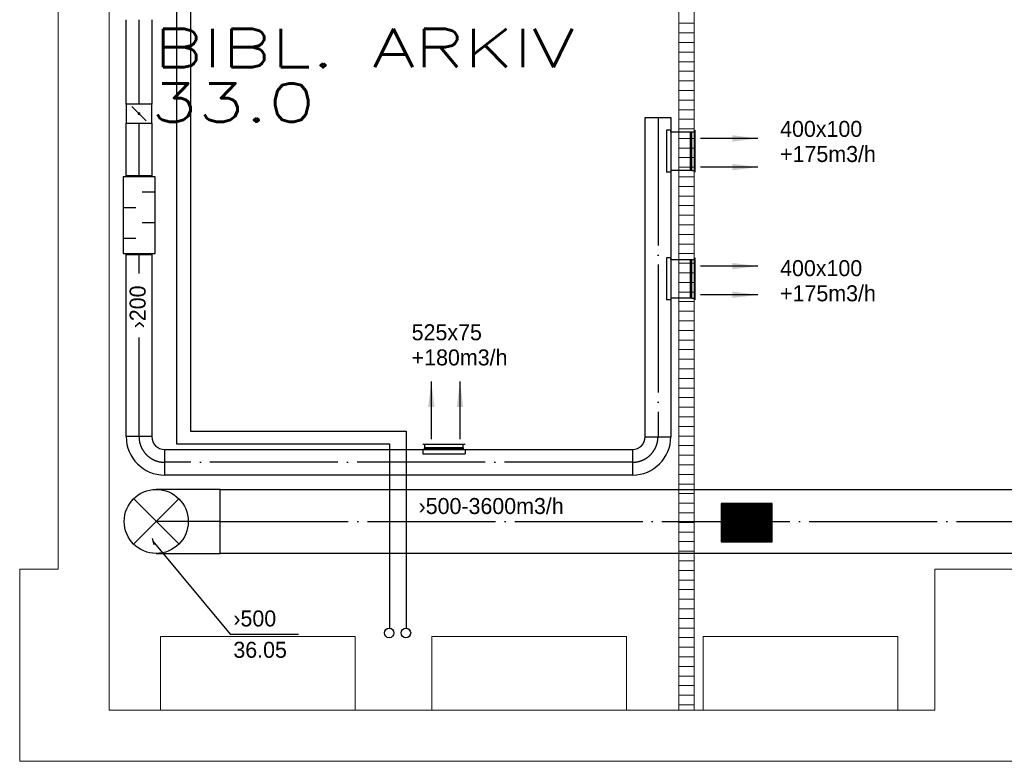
# Model space of a CAD drawing. Header units: millimetres. Extents: x 0 to 75740, y 0 to 52484.
# Tile 2 of 33: x 40855 to 48547, y 5784 to 11578. Entities that reach past the tile are written whole.
import ezdxf

# ---------------------------------------------------------------- set-up
doc = ezdxf.new("R2010")
doc.units = ezdxf.units.MM
doc.header["$LTSCALE"] = 50
doc.header["$MEASUREMENT"] = 0
doc.header["$PDMODE"] = 1
doc.linetypes.add('2V-CENT', pattern=[23, 20, -1.5, 0, -1.5])
doc.linetypes.add('V-V', pattern=[2, 1, 1])
doc.layers.get('0').update_dxf_attribs({"linetype": 'CONTINUOUS'})
for name, color, linetype in [('20600A200D001$0$832 Rominfo', 7, 'CONTINUOUS'), ('20600A200D001$0$A12-HEL4', 251, 'CONTINUOUS'), ('20600A200D001$0$A24-HEL2', 251, 'CONTINUOUS'), ('20600A200D001$0$A24-SKR1', 251, 'CONTINUOUS'), ('20600A200D001$0$A25-STI1', 251, 'CONTINUOUS'), ('V060-', 3, 'CONTINUOUS'), ('V061-', 1, 'CONTINUOUS'), ('V070-', 3, 'CONTINUOUS'), ('V071-', 1, 'CONTINUOUS'), ('V100-', 6, 'CONTINUOUS')]:
    doc.layers.add(name, color=color, linetype=linetype)
doc.styles.add('20600A200D001$0$Standard', font='simplex.shx')
doc.styles.add('FISO', font='fiso')
doc.styles.add('ISO', font='ISO')
doc.styles.add('SIMPLEX', font='SIMPLEX')

# ---------------------------------------------------------------- blocks, each defined once
blk = doc.blocks.new('TLC90', base_point=(0, 4))
at = {"color": 1}
for p, q in [((-0.346, 4.346), (0.346, 3.654)), ((-0.346, 3.654), (0.346, 4.346))]:
    blk.add_line(p, q, dxfattribs=at)
blk = doc.blocks.new('CBOJ90_UB', base_point=(86107.592, 31354.077))
at = {"color": 0, "linetype": 'ByBlock'}
blk.add_line((86106.592, 31354.077), (86107.592, 31354.077), dxfattribs=at)
blk = doc.blocks.new('C90', base_point=(16233, 22618))
at = {"color": 0, "linetype": 'ByBlock'}
blk.add_circle((16233, 22618), 0.5, dxfattribs=at)
blk = doc.blocks.new('KBOJ90_UB', base_point=(86107.592, 31354.077))
at = {"color": 0, "linetype": 'ByBlock'}
for p, q in [((86107.592, 31354.577), (86106.592, 31354.577)), ((86106.592, 31354.577), (86106.592, 31353.577)), ((86106.592, 31353.577), (86107.592, 31353.577))]:
    blk.add_line(p, q, dxfattribs=at)
blk.add_blockref('C90', (86107.592, 31354.077), dxfattribs=at)
blk = doc.blocks.new('3BOJ90_UB', base_point=(86107.592, 31354.077))
blk.add_point((86106.592, 31354.077))
at = {"color": 0, "linetype": 'ByBlock'}
blk.add_blockref('KBOJ90_UB', (86107.592, 31354.077), dxfattribs=at)
at = {"color": 1, "linetype": '2V-CENT'}
blk.add_blockref('CBOJ90_UB', (86107.592, 31354.077), dxfattribs=at)
at = {"style": 'ISO', "flags": 3}
blk.add_attdef('0', (86107.592, 31354.077), '', height=1, dxfattribs=at)
blk = doc.blocks.new('CBOJ90_PB', base_point=(86107, 31352))
at = {"color": 0, "linetype": 'ByBlock'}
blk.add_arc((86106, 31353), 1, 270, 360, dxfattribs=at)
blk = doc.blocks.new('KBOJ90_PB', base_point=(86107, 31352))
at = {"color": 0, "linetype": 'ByBlock'}
for p, q in [((86106.5, 31353), (86107.5, 31353)), ((86106, 31352.5), (86106, 31351.5))]:
    blk.add_line(p, q, dxfattribs=at)
for radius in [1.5, 0.5]:
    blk.add_arc((86106, 31353), radius, 270, 360, dxfattribs=at)
blk = doc.blocks.new('3BOJ90_PB', base_point=(86107, 31352))
for p in [(86107, 31353), (86106, 31352)]:
    blk.add_point(p)
at = {"color": 1, "linetype": '2V-CENT'}
blk.add_blockref('CBOJ90_PB', (86107, 31352), dxfattribs=at)
at = {"color": 0, "linetype": 'ByBlock'}
blk.add_blockref('KBOJ90_PB', (86107, 31352), dxfattribs=at)
at = {"style": 'ISO', "flags": 3}
blk.add_attdef('0', (86107, 31352), '', height=1, dxfattribs=at)
blk = doc.blocks.new('K1A', base_point=(16237, 22591.5))
at = {"color": 0, "linetype": 'ByBlock'}
blk.add_line((16237, 22592), (16237, 22591), dxfattribs=at)
blk = doc.blocks.new('21A', base_point=(16237, 22591.5))
blk.add_point((16237, 22591.5))
at = {"color": 0, "linetype": 'ByBlock'}
blk.add_blockref('K1A', (16237, 22591.5), dxfattribs=at)
at = {"style": 'SIMPLEX', "flags": 3}
blk.add_attdef('0', (16237, 22591.5), '', height=1, dxfattribs=at)
blk = doc.blocks.new('VAGG_P', base_point=(16250.5, 22586.5))
for p, q in [((16250, 22587.5), (16251, 22587.5)), ((16250, 22587.5), (16250, 22586.5)), ((16251, 22587.5), (16251, 22586.5))]:
    blk.add_line(p, q)
at = {"color": 6}
blk.add_line((16249.95, 22586.5), (16251.05, 22586.5), dxfattribs=at)
blk = doc.blocks.new('V420', base_point=(455, 404.5))
blk.add_line((455, 404.5), (464, 404.5))
blk.add_solid([(455, 404.5), (459, 405), (459, 404)])
blk = doc.blocks.new('V421', base_point=(455.5, 404.5))
at = {"rotation": 180}
blk.add_blockref('V420', (464.5, 404.5), dxfattribs=at)
blk = doc.blocks.new('C3A', base_point=(16246, 22590.5))
at = {"color": 0, "linetype": 'ByBlock'}
blk.add_line((16247, 22590.5), (16246, 22590.5), dxfattribs=at)
blk = doc.blocks.new('K3A', base_point=(16246, 22590.5))
at = {"color": 0, "linetype": 'ByBlock'}
for p, q in [((16246, 22591), (16247, 22591)), ((16247, 22591), (16247, 22590)), ((16247, 22590), (16246, 22590))]:
    blk.add_line(p, q, dxfattribs=at)
blk = doc.blocks.new('33A', base_point=(16246, 22590.5))
blk.add_point((16247, 22590.5))
at = {"color": 0, "linetype": 'ByBlock'}
blk.add_blockref('K3A', (16246, 22590.5), dxfattribs=at)
at = {"color": 1, "linetype": '2V-CENT'}
blk.add_blockref('C3A', (16246, 22590.5), dxfattribs=at)
at = {"style": 'SIMPLEX', "flags": 3}
blk.add_attdef('0', (16246, 22590.5), '', height=1, dxfattribs=at)
blk = doc.blocks.new('KSP_P', base_point=(16239.5, 22597.5))
at = {"color": 0, "linetype": 'ByBlock'}
for p, q in [((16240, 22598), (16239, 22598)), ((16239, 22598), (16239, 22597)), ((16240, 22597), (16240, 22598)), ((16239, 22597), (16240, 22597))]:
    blk.add_line(p, q, dxfattribs=at)
blk = doc.blocks.new('2SP_P', base_point=(16239.5, 22597.5))
for p in [(16239, 22597.5), (16240, 22597.5)]:
    blk.add_point(p)
at = {"color": 0, "linetype": 'ByBlock'}
blk.add_blockref('KSP_P', (16239.5, 22597.5), dxfattribs=at)
at = {"style": 'SIMPLEX', "flags": 3}
blk.add_attdef('0', (16239.5, 22597.5), '', height=1, dxfattribs=at)
blk = doc.blocks.new('SPJALL', base_point=(16229, 22594))
at = {"color": 1}
blk.add_line((16228.625, 22593.625), (16229.375, 22594.375), dxfattribs=at)
at = {"color": 1, "const_width": 0.075}
blk.add_lwpolyline([(16229, 22594.0375, -1), (16229, 22593.9625, -1), (16229, 22594.0375, -1)], format="xyb", dxfattribs=at)
blk = doc.blocks.new('LD_P')
for p, q in [((-0.5, 0.5), (-0.5, -0.5)), ((0.5, 0.5), (-0.5, 0.5)), ((0.5, -0.5), (0.5, 0.5)), ((-0.5, -0.5), (0.5, -0.5))]:
    blk.add_line(p, q)
at = {"color": 1}
for p, q in [((-0.3, 0.5), (-0.3, 0.1)), ((0.1, 0.5), (0.1, 0.1)), ((-0.1, -0.5), (-0.1, -0.1)), ((0.3, -0.5), (0.3, -0.1))]:
    blk.add_line(p, q, dxfattribs=at)
blk = doc.blocks.new('VUN')
at = {"color": 0}
blk.add_circle((0, 0), 0.5, dxfattribs=at)
blk = doc.blocks.new('*X84')
at = {"color": 0}
for p, q in [((46334.2, 7505.2), (46627.2, 7798.2)), ((46334.2, 7514), (46618.4, 7798.2)), ((46334.2, 7522.9), (46609.6, 7798.2)), ((46334.2, 7531.7), (46600.7, 7798.2)), ((46334.2, 7540.6), (46591.9, 7798.2)), ((46334.2, 7549.4), (46583.1, 7798.2)), ((46334.2, 7558.2), (46574.2, 7798.2)), ((46334.2, 7567.1), (46565.4, 7798.2)), ((46334.2, 7575.9), (46556.5, 7798.2)), ((46334.2, 7584.8), (46547.7, 7798.2)), ((46334.2, 7593.6), (46538.9, 7798.2)), ((46334.2, 7602.4), (46530, 7798.2)), ((46334.2, 7611.3), (46521.2, 7798.2)), ((46334.2, 7620.1), (46512.3, 7798.2)), ((46334.2, 7628.9), (46503.5, 7798.2)), ((46334.2, 7637.8), (46494.7, 7798.2)), ((46334.2, 7646.6), (46485.8, 7798.2)), ((46334.2, 7655.5), (46477, 7798.2)), ((46334.2, 7664.3), (46468.1, 7798.2)), ((46334.2, 7673.1), (46459.3, 7798.2)), ((46334.2, 7682), (46450.5, 7798.2)), ((46334.2, 7690.8), (46441.6, 7798.2)), ((46334.2, 7699.7), (46432.8, 7798.2)), ((46334.2, 7708.5), (46424, 7798.2)), ((46334.2, 7717.3), (46415.1, 7798.2)), ((46334.2, 7726.2), (46406.3, 7798.2)), ((46334.2, 7735), (46397.4, 7798.2)), ((46334.2, 7743.9), (46388.6, 7798.2)), ((46334.2, 7752.7), (46379.8, 7798.2)), ((46334.2, 7761.5), (46370.9, 7798.2)), ((46334.2, 7770.4), (46362.1, 7798.2)), ((46334.2, 7779.2), (46353.2, 7798.2)), ((46334.2, 7788), (46344.4, 7798.2)), ((46334.2, 7796.9), (46335.6, 7798.2)), ((46336.1, 7498.2), (46636.1, 7798.2)), ((46344.9, 7498.2), (46644.9, 7798.2)), ((46353.8, 7498.2), (46653.8, 7798.2)), ((46362.6, 7498.2), (46662.6, 7798.2)), ((46371.4, 7498.2), (46671.4, 7798.2)), ((46380.3, 7498.2), (46680.3, 7798.2)), ((46389.1, 7498.2), (46689.1, 7798.2)), ((46398, 7498.2), (46698, 7798.2)), ((46406.8, 7498.2), (46706.8, 7798.2)), ((46415.6, 7498.2), (46715.6, 7798.2)), ((46424.5, 7498.2), (46724.5, 7798.2)), ((46433.3, 7498.2), (46733.3, 7798.2)), ((46442.2, 7498.2), (46734.2, 7790.3)), ((46451, 7498.2), (46734.2, 7781.5)), ((46459.8, 7498.2), (46734.2, 7772.6)), ((46468.7, 7498.2), (46734.2, 7763.8)), ((46477.5, 7498.2), (46734.2, 7754.9)), ((46486.3, 7498.2), (46734.2, 7746.1)), ((46495.2, 7498.2), (46734.2, 7737.3)), ((46504, 7498.2), (46734.2, 7728.4)), ((46512.9, 7498.2), (46734.2, 7719.6)), ((46521.7, 7498.2), (46734.2, 7710.8)), ((46530.5, 7498.2), (46734.2, 7701.9)), ((46539.4, 7498.2), (46734.2, 7693.1)), ((46548.2, 7498.2), (46734.2, 7684.2)), ((46557.1, 7498.2), (46734.2, 7675.4)), ((46565.9, 7498.2), (46734.2, 7666.6)), ((46574.7, 7498.2), (46734.2, 7657.7)), ((46583.6, 7498.2), (46734.2, 7648.9)), ((46592.4, 7498.2), (46734.2, 7640)), ((46601.3, 7498.2), (46734.2, 7631.2)), ((46610.1, 7498.2), (46734.2, 7622.4)), ((46618.9, 7498.2), (46734.2, 7613.5)), ((46627.8, 7498.2), (46734.2, 7604.7)), ((46636.6, 7498.2), (46734.2, 7595.8)), ((46645.4, 7498.2), (46734.2, 7587)), ((46654.3, 7498.2), (46734.2, 7578.2)), ((46663.1, 7498.2), (46734.2, 7569.3)), ((46672, 7498.2), (46734.2, 7560.5)), ((46680.8, 7498.2), (46734.2, 7551.7)), ((46689.6, 7498.2), (46734.2, 7542.8)), ((46698.5, 7498.2), (46734.2, 7534)), ((46707.3, 7498.2), (46734.2, 7525.1)), ((46716.2, 7498.2), (46734.2, 7516.3)), ((46725, 7498.2), (46734.2, 7507.5)), ((46733.8, 7498.2), (46734.2, 7498.6))]:
    blk.add_line(p, q, dxfattribs=at)
blk = doc.blocks.new('20600A200D001')
at = {"layer": '20600A200D001$0$A12-HEL4', "linetype": 'Continuous', "lineweight": 0}
for points in [[(55155, 7283.6), (55155, 13613.6)], [(55555, 6183.6), (55555, 13613.6)], [(54855, 5783.6), (54855, 7283.6)], [(55155, 7283.6), (54855, 7283.6)], [(62005, 6183.6), (62005, 7283.6)], [(62005, 7283.6), (62805, 7283.6)], [(62005, 6183.6), (55555, 6183.6)], [(69955, 5783.6), (54855, 5783.6)]]:
    blk.add_lwpolyline(points, dxfattribs=at)
at = {"layer": '20600A200D001$0$A24-HEL2', "linetype": 'Continuous', "lineweight": 0}
for points in [[(60005, 6183.6), (60005, 12588.6)], [(60125, 6183.6), (60125, 12588.6)]]:
    blk.add_lwpolyline(points, dxfattribs=at)
at = {"layer": '20600A200D001$0$A24-SKR1', "linetype": 'Continuous', "lineweight": 0}
for points in [[(60005, 11550), (60125, 11550)], [(60005, 11475), (60125, 11475)], [(60005, 11400), (60125, 11400)], [(60005, 11325), (60125, 11325)], [(60005, 11250), (60125, 11250)], [(60005, 11175), (60125, 11175)], [(60005, 11100), (60125, 11100)], [(60005, 11025), (60125, 11025)], [(60005, 10950), (60125, 10950)], [(60005, 10875), (60125, 10875)], [(60005, 10800), (60125, 10800)], [(60005, 10725), (60125, 10725)], [(60005, 10650), (60125, 10650)], [(60005, 10575), (60125, 10575)], [(60005, 10500), (60125, 10500)], [(60005, 10425), (60125, 10425)], [(60005, 10350), (60125, 10350)], [(60005, 10275), (60125, 10275)], [(60005, 10200), (60125, 10200)], [(60005, 10125), (60125, 10125)], [(60005, 10050), (60125, 10050)], [(60005, 9975), (60125, 9975)], [(60005, 9900), (60125, 9900)], [(60005, 9825), (60125, 9825)], [(60005, 9750), (60125, 9750)], [(60005, 9675), (60125, 9675)], [(60005, 9600), (60125, 9600)], [(60005, 9525), (60125, 9525)], [(60005, 9450), (60125, 9450)], [(60005, 9375), (60125, 9375)], [(60005, 9300), (60125, 9300)], [(60005, 9225), (60125, 9225)], [(60005, 9150), (60125, 9150)], [(60005, 9075), (60125, 9075)], [(60005, 9000), (60125, 9000)], [(60005, 8925), (60125, 8925)], [(60005, 8850), (60125, 8850)], [(60005, 8775), (60125, 8775)], [(60005, 8700), (60125, 8700)], [(60005, 8625), (60125, 8625)], [(60005, 8550), (60125, 8550)], [(60005, 8475), (60125, 8475)], [(60005, 8400), (60125, 8400)], [(60005, 8325), (60125, 8325)], [(60005, 8250), (60125, 8250)], [(60005, 8175), (60125, 8175)], [(60005, 8100), (60125, 8100)], [(60005, 8025), (60125, 8025)], [(60005, 7950), (60125, 7950)], [(60005, 7875), (60125, 7875)], [(60005, 7800), (60125, 7800)], [(60005, 7725), (60125, 7725)], [(60005, 7650), (60125, 7650)], [(60005, 7575), (60125, 7575)], [(60005, 7500), (60125, 7500)], [(60005, 7425), (60125, 7425)], [(60005, 7350), (60125, 7350)], [(60005, 7275), (60125, 7275)], [(60005, 7200), (60125, 7200)], [(60005, 7125), (60125, 7125)], [(60005, 7050), (60125, 7050)], [(60005, 6975), (60125, 6975)], [(60005, 6900), (60125, 6900)], [(60005, 6825), (60125, 6825)], [(60005, 6750), (60125, 6750)], [(60005, 6675), (60125, 6675)], [(60005, 6600), (60125, 6600)], [(60005, 6525), (60125, 6525)], [(60005, 6450), (60125, 6450)], [(60005, 6375), (60125, 6375)], [(60005, 6300), (60125, 6300)], [(60005, 6225), (60125, 6225)]]:
    blk.add_lwpolyline(points, dxfattribs=at)
at = {"layer": '20600A200D001$0$A25-STI1', "linetype": 'Continuous', "lineweight": 0}
for points in [[(55955, 6758.6), (57475, 6758.6)], [(55955, 6183.6), (55955, 6758.6)], [(57475, 6758.6), (57475, 6183.6)], [(58075, 6758.6), (59595, 6758.6)], [(58075, 6183.6), (58075, 6758.6)], [(59595, 6758.6), (59595, 6183.6)], [(60195, 6758.6), (61715, 6758.6)], [(60195, 6183.6), (60195, 6758.6)], [(61715, 6758.6), (61715, 6183.6)]]:
    blk.add_lwpolyline(points, dxfattribs=at)
at = {"layer": '20600A200D001$0$832 Rominfo', "linetype": 'Continuous', "style": '20600A200D001$0$Standard', "width": 1.428571}
for s, p in [('BIBL. ARKIV', (55902.2, 11205.9)), ('33.0', (55877.2, 10780.3))]:
    blk.add_text(s, height=300, dxfattribs=at).set_placement(p)

msp = doc.modelspace()

# ---------------------------------------------------------------- linework, layer by layer
at = {"layer": 'V060-', "linetype": 'Continuous'}
for p, q in [((41687.2, 10918.9), (41687.2, 11578)), ((41887.2, 11578), (41887.2, 10918.9)), ((41687.2, 10360.8), (41687.2, 10768.9)), ((41887.2, 10768.9), (41887.2, 10360.8)), ((45741.4, 8320), (45741.4, 10814.3)), ((45941.4, 10814.3), (45941.4, 8320)), ((45941.4, 10700.7), (46095.5, 10700.7)), ((46095.5, 10400.7), (45941.4, 10400.7)), ((41687.2, 8320.3), (41687.2, 9740.8)), ((41887.2, 9740.8), (41887.2, 8320.3)), ((45941.4, 9703.1), (46095.5, 9703.1)), ((46095.5, 9403.1), (45941.4, 9403.1)), ((41987, 8220), (45641.6, 8220)), ((44020, 8220), (44020, 8223.9)), ((44320, 8223.9), (44320, 8220)), ((45641.6, 8020), (41987, 8020)), ((42421.8, 7908.1), (51855.8, 7908.1)), ((51855.8, 7408.1), (42421.8, 7408.1))]:
    msp.add_line(p, q, dxfattribs=at)
at = {"layer": 'V060-', "color": 1, "linetype": '2V-CENT'}
for p, q in [((41787.2, 10918.9), (41787.2, 11578)), ((41787.2, 10360.8), (41787.2, 10768.9)), ((45841.4, 10814.3), (45841.4, 8320)), ((41787.2, 9594.3), (41787.2, 9740.8)), ((41787.2, 8320.3), (41787.2, 9096.1)), ((45641.6, 8120), (41987, 8120)), ((42421.8, 7658.1), (51855.8, 7658.1))]:
    msp.add_line(p, q, dxfattribs=at)
at = {"layer": 'V060-'}
for p, q in [((45908.5, 10715.6), (45908.5, 10385.7)), ((45941.4, 10715.6), (45908.5, 10715.6)), ((45941.4, 10700.7), (45941.4, 10715.6)), ((45941.4, 10700.7), (45941.4, 10400.7)), ((45941.4, 10385.7), (45908.5, 10385.7)), ((45941.4, 10400.7), (45941.4, 10385.7)), ((45908.5, 9718), (45908.5, 9388.1)), ((45941.4, 9718), (45908.5, 9718)), ((45941.4, 9703.1), (45941.4, 9718)), ((45941.4, 9703.1), (45941.4, 9403.1)), ((45941.4, 9388.1), (45908.5, 9388.1)), ((45941.4, 9403.1), (45941.4, 9388.1)), ((44020, 8220), (44005, 8220)), ((44005, 8220), (44005, 8187.1)), ((44005, 8187.1), (44334.9, 8187.1)), ((44020, 8220), (44320, 8220)), ((44320, 8220), (44334.9, 8220)), ((44334.9, 8220), (44334.9, 8187.1))]:
    msp.add_line(p, q, dxfattribs=at)
msp.add_lwpolyline([(46334.2, 7498.2), (46734.2, 7498.2), (46734.2, 7798.2), (46334.2, 7798.2)], close=True, dxfattribs=at)
at = {"layer": 'V061-'}
for p, q in [((41889.5, 7527.1), (41901.9, 7478.7)), ((41895.7, 7502.9), (42499.1, 6777.4)), ((42499.1, 6777.4), (43033.5, 6777.4))]:
    msp.add_line(p, q, dxfattribs=at)
at = {"layer": 'V100-', "linetype": 'V-V'}
for p, q in [((42079.6, 13033.8), (42079.6, 8263.3)), ((42190.2, 13033.8), (42190.2, 8362.9)), ((42190.2, 8362.9), (43873.3, 8362.9)), ((43873.3, 8362.9), (43873.3, 6827.2)), ((42079.6, 8263.3), (43743.5, 8263.3)), ((43743.5, 8263.3), (43743.5, 6827.2))]:
    msp.add_line(p, q, dxfattribs=at)

# ---------------------------------------------------------------- block references
at = {"layer": 'V060-'}
for name, p in [('20600A200D001', (-14000, 0)), ('*X84', (0, 0))]:
    msp.add_blockref(name, p, dxfattribs=at)
at = {"layer": 'V060-', "linetype": 'Continuous'}
for name, p, xscale, yscale, zscale, rotation in [('2SP_P', (41787.2, 10843.9), 150, 200, 150, 90), ('21A', (45841.4, 10814), 200.0000000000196, 200.0000000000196, 200.0000000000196, 90), ('33A', (41787.2, 10350.8), 10, 200, 10, 90.00000000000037), ('33A', (41787.2, 9750.8), 10, 200, 10, 270.0000000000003), ('3BOJ90_PB', (41787, 8120.1), 200, 200, 200, 270), ('3BOJ90_UB', (41921.5, 7657.7), 500, 500, 500, 180)]:
    msp.add_blockref(name, p, dxfattribs=dict(at, xscale=xscale, yscale=yscale, zscale=zscale, rotation=rotation))
at = {"layer": 'V060-'}
for name, p, xscale, yscale, zscale, rotation in [('SPJALL', (41787.2, 10843.9), 150, 150, 150, 90), ('LD_P', (41787.2, 10050.8), 600, 250, 600, 90.00000000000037)]:
    msp.add_blockref(name, p, dxfattribs=dict(at, xscale=xscale, yscale=yscale, zscale=zscale, rotation=rotation))
at = {"layer": 'V060-', "linetype": 'Continuous', "xscale": 200.0000000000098, "yscale": 200.0000000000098, "zscale": 200.0000000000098}
msp.add_blockref('3BOJ90_PB', (45841.4, 8120), dxfattribs=at)
at = {"layer": 'V060-', "xscale": 500, "yscale": 500, "zscale": 500}
msp.add_blockref('TLC90', (41921.5, 7657.7), dxfattribs=at)
at = {"layer": 'V070-', "linetype": 'Continuous', "xscale": 10, "yscale": 300, "zscale": 10}
for p, rotation in [((46105.5, 10550.7), 180), ((46105.5, 9553.1), 180), ((44170, 8233.9), 270)]:
    msp.add_blockref('33A', p, dxfattribs=dict(at, rotation=rotation))
at = {"layer": 'V070-'}
for name, p, xscale, yscale, zscale, rotation in [('VAGG_P', (46130.5, 10550.7), 300, 25, 300, 90), ('VAGG_P', (46130.5, 9553.1), 300, 25, 300, 90), ('V421', (44070.4, 8300.8), 50, 50, 50, 90), ('V421', (44294.5, 8300.8), 50, 50, 50, 90), ('VAGG_P', (44170, 8258.9), 300, 25, 300, 180)]:
    msp.add_blockref(name, p, dxfattribs=dict(at, xscale=xscale, yscale=yscale, zscale=zscale, rotation=rotation))
at = {"layer": 'V070-', "xscale": 50, "yscale": 50, "zscale": 50}
for p in [(46172.4, 10650.2), (46172.4, 10426.1), (46172.4, 9652.6), (46172.4, 9428.5)]:
    msp.add_blockref('V421', p, dxfattribs=at)
at = {"layer": 'V100-', "color": 1, "xscale": 75, "yscale": 75, "zscale": 75}
for p in [(43741.3, 6786.6), (43872, 6786.1)]:
    msp.add_blockref('VUN', p, dxfattribs=at)

# ---------------------------------------------------------------- texts
at = {"layer": 'V061-', "color": 1, "style": 'FISO'}
msp.add_text('›200', height=125, rotation=90, dxfattribs=at).set_placement((41838.8, 9166.7))
for s, p in [('›500-3600m3/h', (43971.1, 7715.7)), ('›500', (42524.1, 6837.4)), ('36.05', (42524.1, 6592.4))]:
    msp.add_text(s, height=125, dxfattribs=at).set_placement(p)
at = {"layer": 'V071-', "color": 1, "style": 'FISO'}
for s, p in [('400x100', (46795.3, 10662.5)), ('+175m3/h', (46795.3, 10466)), ('400x100', (46795.3, 9574.2)), ('+175m3/h', (46795.3, 9377.7)), ('525x75', (43917.2, 9073.2)), ('+180m3/h', (43917.2, 8876.7))]:
    msp.add_text(s, height=125, dxfattribs=at).set_placement(p)

doc.saveas('drawing.dxf')
